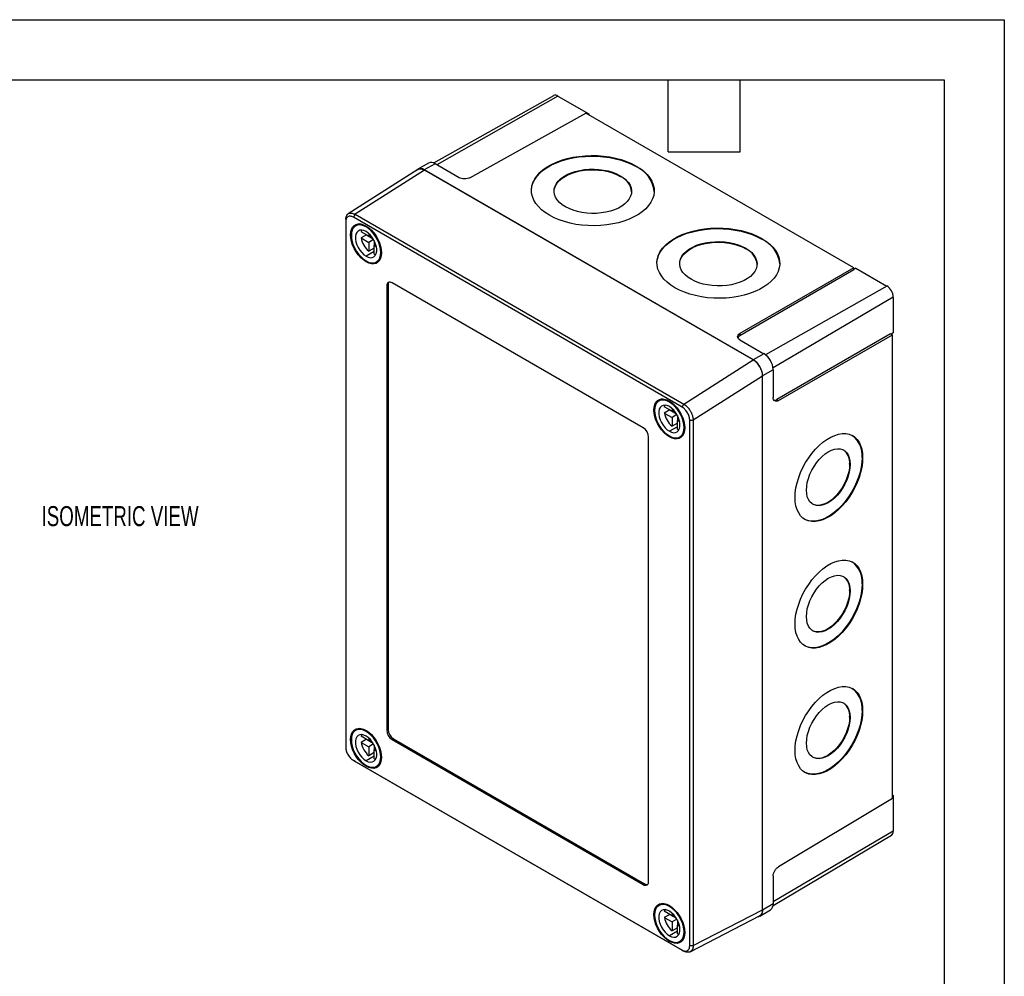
# Model space of a CAD drawing. Header units: millimetres. Extents: x 0 to 699, y 0 to 540.
# Tile 4 of 4: x 438 to 699, y 287 to 540. Entities that reach past the tile are written whole.
import ezdxf

# ---------------------------------------------------------------- set-up
doc = ezdxf.new("R2010")
doc.units = ezdxf.units.MM
doc.header["$LTSCALE"] = 2.5
doc.layers.add('DIMENSIONS', color=140, linetype='Continuous', lineweight=25)
doc.layers.add('TEXT', color=140, linetype='Continuous', lineweight=25)
doc.styles.add('SLDTEXTSTYLE0', font='TXT', dxfattribs={"width": 0.7})

msp = doc.modelspace()

# ---------------------------------------------------------------- linework, layer by layer
at = {"color": 7, "linetype": 'Continuous'}
for p, q in [((0.01, 539.76), (698.51, 539.76)), ((698.51, 539.76), (698.51, 0.01))]:
    msp.add_line(p, q, dxfattribs=at)
for p, q in [((579.19, 519.65), (547.49, 501.8)), ((580.38, 519.53), (548.33, 501.35)), ((580.38, 519.53), (588.57, 514.8)), ((557.05, 497.92), (587.73, 515.02)), ((658.66, 474.07), (587.73, 515.02)), ((588.57, 514.8), (588.34, 514.67)), ((588.57, 514.8), (588.57, 514.54)), ((546.13, 501.8), (543.29, 500.2)), ((547.86, 501.62), (545.03, 500.02)), ((554.23, 497.94), (547.86, 501.62)), ((601.1, 500.87), (601.11, 501.03)), ((543.27, 500.1), (524.91, 488.4)), ((545.06, 499.96), (526.7, 488.25)), ((632.07, 449.77), (545.03, 500.02)), ((632.04, 449.75), (545.06, 499.96)), ((596.86, 498.3), (596.86, 498.46)), ((526.7, 488.25), (526.25, 487.47)), ((613.23, 437.26), (526.25, 487.47)), ((526.7, 488.25), (613.68, 438.04)), ((524.25, 487.02), (524.23, 486.44)), ((524.25, 486.83), (524.23, 486.3)), ((524.23, 486.3), (524.23, 347.26)), ((527.78, 485.72), (526.86, 485.19)), ((529.82, 485.04), (529.61, 484.92)), ((530.32, 482.47), (528.29, 483.64)), ((529.7, 482.82), (528.29, 482.01)), ((529.7, 482.82), (531.48, 481.79)), ((530.32, 483.18), (530.32, 482.47)), ((530.78, 482.73), (530.32, 482.47)), ((528.29, 482.01), (530.32, 480.83)), ((531.61, 481.58), (530.32, 480.83)), ((530.32, 480.83), (530.32, 478.49)), ((531.73, 481.36), (531.73, 480.02)), ((532.19, 480.28), (531.73, 480.02)), ((531.73, 480.02), (532.35, 479.66)), ((531.73, 477.67), (531.73, 480.02)), ((634.34, 481.69), (634.34, 481.85)), ((531.73, 478.38), (529.61, 477.16)), ((531.73, 479.3), (530.32, 478.49)), ((630.09, 479.11), (630.1, 479.28)), ((529.83, 475.82), (529.61, 475.69)), ((532.36, 475.66), (533.28, 476.19)), ((658.66, 474.07), (628.51, 456.67)), ((658.66, 473.53), (628.51, 456.12)), ((658.66, 473.53), (658.66, 474.07)), ((659.24, 474.01), (658.66, 473.69)), ((659.24, 474.01), (667.43, 469.28)), ((535.45, 469.5), (535.09, 469.3)), ((535.09, 469.3), (535.09, 351.72)), ((535.45, 469.5), (535.45, 351.92)), ((602.97, 431.75), (536.51, 470.12)), ((667.43, 469.28), (635.34, 451.08)), ((669.12, 466.34), (637.31, 447.66)), ((669.12, 466.34), (669.12, 456.88)), ((628.51, 456.67), (628.51, 456.12)), ((668.42, 456.63), (638.27, 439.22)), ((638.74, 438.95), (668.89, 456.36)), ((668.42, 456.63), (668.89, 456.36)), ((669.12, 456.88), (668.56, 456.55)), ((668.89, 333.62), (668.89, 456.36)), ((628.52, 455.06), (634.9, 451.37)), ((634.9, 451.37), (632.07, 449.77)), ((613.68, 438.04), (632.04, 449.75)), ((637.35, 447.13), (634.55, 445.48)), ((637.35, 447.13), (637.35, 439.77)), ((634.51, 445.46), (616.17, 433.76)), ((634.51, 304.21), (634.51, 445.46)), ((634.55, 304.14), (634.55, 445.48)), ((608.04, 439.39), (607.12, 438.86)), ((610.08, 438.7), (609.87, 438.58)), ((613.23, 437.26), (613.68, 438.04)), ((638.27, 439.22), (638.74, 438.95)), ((610.58, 436.14), (608.54, 437.31)), ((609.96, 436.49), (608.54, 435.67)), ((608.54, 435.67), (610.58, 434.5)), ((609.96, 436.49), (611.74, 435.46)), ((610.58, 436.85), (610.58, 436.14)), ((611.03, 436.4), (610.58, 436.14)), ((611.87, 435.25), (610.58, 434.5)), ((610.58, 434.5), (610.58, 432.16)), ((611.99, 432.97), (610.58, 432.16)), ((611.99, 435.03), (611.99, 433.69)), ((612.45, 433.95), (611.99, 433.69)), ((611.99, 433.69), (612.61, 433.33)), ((611.99, 431.34), (611.99, 433.69)), ((615.25, 433.75), (616.17, 433.76)), ((615.25, 294.72), (615.25, 433.75)), ((616.17, 433.76), (616.17, 294.73)), ((611.99, 432.05), (609.87, 430.83)), ((604.39, 311.71), (604.39, 429.3)), ((610.09, 429.48), (609.87, 429.36)), ((612.62, 429.33), (613.54, 429.86)), ((657.57, 422.15), (657.71, 422.06)), ((660.87, 423.92), (661.01, 423.84)), ((657.57, 388.67), (657.71, 388.59)), ((660.87, 390.44), (661.01, 390.36)), ((660.87, 356.96), (661.01, 356.88)), ((657.57, 355.19), (657.71, 355.11)), ((527.78, 352.22), (526.86, 351.68)), ((535.45, 351.92), (535.09, 351.72)), ((530.32, 348.96), (528.29, 350.13)), ((529.7, 349.32), (528.29, 348.5)), ((529.82, 351.53), (529.61, 351.41)), ((529.7, 349.32), (531.48, 348.29)), ((530.32, 349.67), (530.32, 348.96)), ((530.78, 349.23), (530.32, 348.96)), ((536.86, 349.47), (536.51, 349.27)), ((536.51, 349.27), (602.97, 310.9)), ((536.86, 349.47), (603.33, 311.1)), ((528.29, 348.5), (530.32, 347.33)), ((531.61, 348.08), (530.32, 347.33)), ((530.32, 347.33), (530.32, 344.98)), ((531.73, 347.86), (531.73, 346.51)), ((532.19, 346.78), (531.73, 346.51)), ((525.83, 344.04), (525.84, 344.04)), ((531.73, 344.88), (529.61, 343.65)), ((531.73, 345.8), (530.32, 344.98)), ((531.73, 346.51), (532.35, 346.16)), ((531.73, 344.17), (531.73, 346.51)), ((526.25, 343.75), (613.23, 293.54)), ((526.7, 343.49), (526.25, 343.75)), ((613.68, 293.28), (526.7, 343.49)), ((529.83, 342.31), (529.61, 342.18)), ((532.36, 342.16), (533.28, 342.69)), ((668.89, 333.62), (638.74, 315.6)), ((668.89, 334.59), (669.12, 334.46)), ((669.12, 334.46), (668.89, 334.33)), ((669.12, 334.46), (669.12, 325)), ((637.32, 305.38), (668.63, 323.91)), ((669.12, 325), (637.35, 306.34)), ((637.35, 313.15), (637.35, 305.79)), ((603.33, 311.1), (602.97, 310.9)), ((608.04, 305.88), (607.12, 305.35)), ((610.08, 305.2), (609.87, 305.08)), ((637.35, 305.79), (634.55, 304.14)), ((610.58, 302.63), (608.54, 303.8)), ((609.96, 302.99), (608.54, 302.17)), ((609.96, 302.99), (611.74, 301.96)), ((610.58, 303.34), (610.58, 302.63)), ((611.03, 302.89), (610.58, 302.63)), ((615.38, 293.09), (633.74, 302.57)), ((616.17, 294.73), (634.51, 304.21)), ((633.83, 302.54), (636.64, 304.21)), ((608.54, 302.17), (610.58, 301)), ((611.87, 301.74), (610.58, 301)), ((610.58, 301), (610.58, 298.65)), ((611.99, 301.53), (611.99, 300.18)), ((612.45, 300.44), (611.99, 300.18)), ((611.99, 300.18), (612.61, 299.82)), ((611.99, 297.84), (611.99, 300.18)), ((611.99, 298.55), (609.87, 297.32)), ((611.99, 299.47), (610.58, 298.65)), ((610.09, 295.98), (609.87, 295.85)), ((612.62, 295.83), (613.54, 296.36)), ((615.25, 294.72), (616.17, 294.73)), ((613.27, 293.52), (613.73, 293.25))]:
    msp.add_line(p, q)
at = {"flags": 128}
for points in [[(578.12, 488), (577.02, 488.7), (576.05, 489.47), (575.21, 490.28), (574.52, 491.14), (573.99, 492.04), (573.62, 492.96), (573.41, 493.89), (573.37, 494.84), (573.5, 495.77), (573.79, 496.7), (574.24, 497.6), (574.85, 498.47), (575.61, 499.31), (576.52, 500.09), (577.56, 500.81), (578.72, 501.47), (580, 502.06), (581.37, 502.57), (582.83, 503), (584.36, 503.34), (585.94, 503.59), (587.56, 503.75), (589.2, 503.82), (590.85, 503.78), (592.48, 503.66), (594.08, 503.43), (595.64, 503.12), (597.14, 502.72), (598.56, 502.24), (599.88, 501.67), (601.11, 501.03)], [(573.37, 494.56), (573.37, 494.67), (573.49, 495.61), (573.78, 496.54), (574.24, 497.44), (574.85, 498.31), (575.61, 499.14), (576.52, 499.92), (577.56, 500.65), (578.72, 501.31), (580, 501.9), (581.37, 502.41), (582.83, 502.84), (584.36, 503.18), (585.94, 503.43), (587.56, 503.59), (589.2, 503.65), (590.85, 503.62), (592.48, 503.49), (594.08, 503.27), (595.64, 502.96), (597.14, 502.56), (598.56, 502.07), (599.88, 501.51), (601.1, 500.87)], [(601.11, 501.03), (602.21, 500.33), (603.18, 499.57), (604.02, 498.75), (604.71, 497.89), (605.24, 497), (605.61, 496.08), (605.82, 495.14), (605.86, 494.2), (605.73, 493.26), (605.44, 492.34), (604.99, 491.43), (604.38, 490.56), (603.62, 489.73), (602.71, 488.95), (601.67, 488.22), (600.51, 487.56), (599.23, 486.97), (597.86, 486.46), (596.4, 486.03), (594.87, 485.69), (593.29, 485.44), (591.67, 485.28), (590.03, 485.22), (588.38, 485.25), (586.75, 485.38), (585.15, 485.6), (583.59, 485.91), (582.09, 486.31), (580.67, 486.8), (579.35, 487.36), (578.12, 488)], [(579.36, 494.35), (579.41, 494.79), (579.61, 495.52), (579.97, 496.22), (580.48, 496.9), (581.14, 497.53), (581.92, 498.11), (582.83, 498.62), (583.85, 499.07), (584.96, 499.44), (586.14, 499.73), (587.38, 499.92), (588.65, 500.03), (589.93, 500.05), (591.22, 499.97), (592.47, 499.81), (593.68, 499.55), (594.83, 499.21), (595.89, 498.79), (596.86, 498.3)], [(582.37, 490.24), (581.51, 490.8), (580.79, 491.41), (580.21, 492.07), (579.77, 492.77), (579.49, 493.49), (579.37, 494.22), (579.41, 494.96), (579.61, 495.68), (579.97, 496.39), (580.48, 497.06), (581.14, 497.69), (581.93, 498.27), (582.84, 498.79), (583.85, 499.23), (584.96, 499.6), (586.14, 499.89), (587.38, 500.09), (588.65, 500.2), (589.94, 500.21), (591.22, 500.14), (592.47, 499.97), (593.68, 499.72), (594.83, 499.38), (595.9, 498.96), (596.86, 498.46)], [(596.86, 498.46), (597.71, 497.91), (598.44, 497.29), (599.02, 496.64), (599.46, 495.94), (599.74, 495.22), (599.86, 494.49), (599.82, 493.75), (599.62, 493.02), (599.26, 492.32), (598.75, 491.64), (598.09, 491.01), (597.3, 490.44), (596.39, 489.92), (595.38, 489.47), (594.27, 489.1), (593.09, 488.82), (591.85, 488.62), (590.58, 488.51), (589.29, 488.49), (588.01, 488.57), (586.75, 488.74), (585.54, 488.99), (584.4, 489.33), (583.33, 489.75), (582.37, 490.24)], [(529.61, 475.69), (528.9, 476.17), (528.21, 476.78), (527.56, 477.51), (526.98, 478.32), (526.47, 479.19), (526.06, 480.11), (525.76, 481.03), (525.57, 481.93), (525.51, 482.79), (525.57, 483.58), (525.76, 484.27), (526.06, 484.84), (526.47, 485.28), (526.98, 485.57), (527.56, 485.71), (528.21, 485.69), (528.9, 485.5), (529.61, 485.16)], [(529.61, 484.92), (528.94, 485.24), (528.28, 485.41), (527.67, 485.44), (527.11, 485.31), (526.63, 485.03), (526.24, 484.61), (525.96, 484.07), (525.78, 483.42), (525.72, 482.67), (525.78, 481.86), (525.96, 481), (526.24, 480.12), (526.63, 479.26), (527.11, 478.43), (527.67, 477.66), (528.28, 476.97), (528.94, 476.39), (529.61, 475.93)], [(529.61, 485.16), (530.32, 484.68), (531.01, 484.07), (531.66, 483.34), (532.25, 482.53), (532.75, 481.66), (533.16, 480.74), (533.47, 479.82), (533.65, 478.92), (533.71, 478.06), (533.65, 477.27), (533.47, 476.58), (533.16, 476.01), (532.75, 475.57), (532.25, 475.28), (531.66, 475.14), (531.01, 475.16), (530.32, 475.35), (529.61, 475.69)], [(529.61, 475.93), (530.29, 475.61), (530.94, 475.44), (531.56, 475.41), (532.11, 475.54), (532.59, 475.82), (532.98, 476.24), (533.27, 476.78), (533.44, 477.43), (533.5, 478.18), (533.44, 478.99), (533.27, 479.85), (532.98, 480.73), (532.59, 481.59), (532.11, 482.42), (531.56, 483.19), (530.94, 483.88), (530.29, 484.46), (529.61, 484.92)], [(611.36, 468.81), (610.26, 469.52), (609.28, 470.28), (608.45, 471.1), (607.76, 471.96), (607.23, 472.85), (606.85, 473.77), (606.65, 474.71), (606.6, 475.65), (606.73, 476.59), (607.02, 477.51), (607.47, 478.42), (608.08, 479.29), (608.85, 480.12), (609.75, 480.9), (610.79, 481.63), (611.96, 482.29), (613.23, 482.88), (614.61, 483.39), (616.06, 483.82), (617.59, 484.16), (619.18, 484.41), (620.8, 484.57), (622.44, 484.63), (624.08, 484.6), (625.72, 484.47), (627.32, 484.25), (628.88, 483.94), (630.37, 483.54), (631.79, 483.05), (633.12, 482.49), (634.34, 481.85)], [(529.61, 483.69), (529.02, 483.96), (528.46, 484.07), (527.95, 484.03), (527.51, 483.82), (527.16, 483.47), (526.92, 482.99), (526.8, 482.39), (526.8, 481.71), (526.92, 480.97), (527.16, 480.21), (527.51, 479.45), (527.95, 478.74), (528.46, 478.11), (529.02, 477.57), (529.61, 477.16)], [(528.45, 484.07), (528.41, 483.98), (528.29, 483.64)], [(529.61, 477.16), (530.2, 476.89), (530.76, 476.78), (531.27, 476.82), (531.71, 477.03), (532.06, 477.38), (532.3, 477.86), (532.43, 478.46), (532.43, 479.14), (532.3, 479.88), (532.06, 480.64), (531.71, 481.4), (531.27, 482.11), (530.76, 482.74), (530.2, 483.28), (529.61, 483.69)], [(606.6, 475.37), (606.6, 475.49), (606.73, 476.42), (607.02, 477.35), (607.47, 478.25), (608.08, 479.12), (608.84, 479.96), (609.75, 480.74), (610.79, 481.46), (611.95, 482.12), (613.23, 482.71), (614.6, 483.22), (616.06, 483.65), (617.59, 483.99), (619.17, 484.24), (620.79, 484.4), (622.44, 484.47), (624.08, 484.43), (625.71, 484.31), (627.32, 484.09), (628.88, 483.77), (630.37, 483.37), (631.79, 482.89), (633.12, 482.32), (634.34, 481.69)], [(634.34, 481.85), (635.44, 481.14), (636.42, 480.38), (637.25, 479.56), (637.94, 478.71), (638.47, 477.81), (638.84, 476.89), (639.05, 475.96), (639.09, 475.01), (638.97, 474.08), (638.68, 473.15), (638.23, 472.25), (637.61, 471.37), (636.85, 470.54), (635.95, 469.76), (634.91, 469.04), (633.74, 468.38), (632.47, 467.79), (631.09, 467.28), (629.63, 466.85), (628.11, 466.51), (626.52, 466.26), (624.9, 466.1), (623.26, 466.03), (621.62, 466.07), (619.98, 466.19), (618.38, 466.41), (616.82, 466.73), (615.33, 467.13), (613.91, 467.61), (612.58, 468.18), (611.36, 468.81)], [(615.6, 471.06), (614.75, 471.61), (614.03, 472.23), (613.44, 472.89), (613.01, 473.58), (612.72, 474.3), (612.6, 475.04), (612.64, 475.77), (612.84, 476.5), (613.2, 477.2), (613.72, 477.88), (614.37, 478.51), (615.16, 479.09), (616.07, 479.6), (617.09, 480.05), (618.19, 480.42), (619.38, 480.7), (620.61, 480.9), (621.88, 481.01), (623.17, 481.03), (624.45, 480.95), (625.71, 480.79), (626.92, 480.53), (628.07, 480.19), (629.13, 479.77), (630.1, 479.28)], [(612.6, 475.16), (612.64, 475.61), (612.84, 476.33), (613.2, 477.04), (613.71, 477.71), (614.37, 478.34), (615.16, 478.92), (616.07, 479.44), (617.09, 479.88), (618.19, 480.25), (619.37, 480.54), (620.61, 480.74), (621.88, 480.85), (623.17, 480.86), (624.45, 480.79), (625.71, 480.62), (626.92, 480.37), (628.06, 480.03), (629.13, 479.61), (630.09, 479.11)], [(531.73, 477.67), (532.09, 477.6), (532.19, 477.59)], [(630.1, 479.28), (630.95, 478.72), (631.67, 478.11), (632.25, 477.45), (632.69, 476.75), (632.97, 476.03), (633.09, 475.3), (633.05, 474.56), (632.85, 473.84), (632.49, 473.13), (631.98, 472.46), (631.33, 471.83), (630.54, 471.25), (629.63, 470.73), (628.61, 470.29), (627.5, 469.92), (626.32, 469.63), (625.08, 469.43), (623.81, 469.32), (622.53, 469.31), (621.24, 469.38), (619.99, 469.55), (618.78, 469.81), (617.63, 470.15), (616.57, 470.56), (615.6, 471.06)], [(609.87, 429.36), (609.16, 429.84), (608.47, 430.45), (607.82, 431.18), (607.23, 431.99), (606.73, 432.86), (606.32, 433.78), (606.01, 434.7), (605.83, 435.6), (605.77, 436.46), (605.83, 437.25), (606.01, 437.94), (606.32, 438.51), (606.73, 438.95), (607.23, 439.24), (607.82, 439.38), (608.47, 439.35), (609.16, 439.17), (609.87, 438.83)], [(609.87, 438.58), (609.19, 438.91), (608.54, 439.08), (607.92, 439.11), (607.37, 438.98), (606.89, 438.7), (606.5, 438.28), (606.21, 437.74), (606.04, 437.08), (605.98, 436.34), (606.04, 435.53), (606.21, 434.67), (606.5, 433.79), (606.89, 432.93), (607.37, 432.1), (607.92, 431.33), (608.54, 430.64), (609.19, 430.06), (609.87, 429.6)], [(609.87, 437.36), (609.28, 437.63), (608.72, 437.74), (608.21, 437.7), (607.77, 437.49), (607.42, 437.14), (607.18, 436.66), (607.06, 436.06), (607.06, 435.38), (607.18, 434.64), (607.42, 433.87), (607.77, 433.12), (608.21, 432.41), (608.72, 431.77), (609.28, 431.24), (609.87, 430.83)], [(608.71, 437.74), (608.66, 437.65), (608.54, 437.31)], [(609.87, 438.83), (610.58, 438.35), (611.27, 437.73), (611.92, 437.01), (612.51, 436.2), (613.01, 435.32), (613.42, 434.41), (613.72, 433.49), (613.91, 432.58), (613.97, 431.73), (613.91, 430.94), (613.72, 430.25), (613.42, 429.68), (613.01, 429.24), (612.51, 428.94), (611.92, 428.81), (611.27, 428.83), (610.58, 429.02), (609.87, 429.36)], [(609.87, 429.6), (610.54, 429.28), (611.2, 429.11), (611.81, 429.08), (612.37, 429.21), (612.85, 429.49), (613.24, 429.9), (613.52, 430.45), (613.7, 431.1), (613.76, 431.85), (613.7, 432.66), (613.52, 433.52), (613.24, 434.4), (612.85, 435.26), (612.37, 436.09), (611.81, 436.86), (611.2, 437.55), (610.54, 438.13), (609.87, 438.58)], [(609.87, 430.83), (610.46, 430.56), (611.02, 430.45), (611.53, 430.49), (611.97, 430.7), (612.32, 431.05), (612.56, 431.53), (612.68, 432.13), (612.68, 432.81), (612.56, 433.55), (612.32, 434.31), (611.97, 435.07), (611.53, 435.78), (611.02, 436.41), (610.46, 436.95), (609.87, 437.36)], [(611.99, 431.34), (612.35, 431.27), (612.45, 431.26)], [(643.14, 413.34), (643.2, 414.58), (643.38, 415.88), (643.68, 417.21), (644.09, 418.57), (644.61, 419.92), (645.23, 421.26), (645.94, 422.56), (646.74, 423.8), (647.61, 424.98), (648.54, 426.07), (649.51, 427.05), (650.52, 427.93), (651.56, 428.67), (652.59, 429.29), (653.63, 429.75), (654.64, 430.07), (655.61, 430.23), (656.54, 430.23), (657.41, 430.07), (658.21, 429.76), (658.92, 429.3), (659.54, 428.69), (660.06, 427.95), (660.47, 427.08), (660.77, 426.1), (660.95, 425.01), (661.01, 423.84)], [(646.15, 415.27), (646.21, 416.26), (646.38, 417.31), (646.67, 418.38), (647.07, 419.45), (647.56, 420.51), (648.15, 421.53), (648.81, 422.5), (649.53, 423.38), (650.3, 424.17), (651.11, 424.85), (651.93, 425.4), (652.76, 425.82), (653.56, 426.09), (654.33, 426.21), (655.06, 426.17), (655.72, 425.98), (656.3, 425.65), (656.8, 425.17), (657.19, 424.56), (657.48, 423.83), (657.66, 422.99), (657.71, 422.06)], [(661.01, 423.84), (660.95, 422.59), (660.77, 421.29), (660.47, 419.96), (660.06, 418.61), (659.54, 417.25), (658.92, 415.92), (658.21, 414.62), (657.41, 413.37), (656.54, 412.2), (655.61, 411.11), (654.64, 410.12), (653.63, 409.25), (652.59, 408.5), (651.56, 407.89), (650.52, 407.42), (649.51, 407.11), (648.54, 406.95), (647.61, 406.95), (646.74, 407.1), (645.94, 407.41), (645.23, 407.87), (644.61, 408.48), (644.09, 409.22), (643.68, 410.09), (643.38, 411.08), (643.2, 412.16), (643.14, 413.34)], [(660.87, 423.92), (660.81, 422.67), (660.63, 421.38), (660.33, 420.04), (659.92, 418.69), (659.4, 417.33), (658.78, 416), (658.07, 414.7), (657.27, 413.45), (656.4, 412.28), (655.47, 411.19), (654.5, 410.2), (653.48, 409.33), (652.45, 408.58), (651.41, 407.97), (650.38, 407.5), (649.37, 407.19), (648.39, 407.03), (647.46, 407.03), (646.6, 407.18), (645.8, 407.49), (645.71, 407.54)], [(657.57, 422.15), (657.51, 421.15), (657.34, 420.11), (657.05, 419.04), (656.65, 417.96), (656.16, 416.9), (655.58, 415.88), (654.92, 414.92), (654.19, 414.03), (653.42, 413.24), (652.61, 412.56), (651.79, 412.01), (650.97, 411.6), (650.16, 411.33), (649.39, 411.21), (648.66, 411.25), (648, 411.43), (647.79, 411.53)], [(657.71, 422.06), (657.66, 421.07), (657.48, 420.03), (657.19, 418.96), (656.8, 417.88), (656.3, 416.82), (655.72, 415.8), (655.06, 414.84), (654.33, 413.95), (653.56, 413.16), (652.76, 412.48), (651.93, 411.93), (651.11, 411.52), (650.3, 411.25), (649.53, 411.13), (648.81, 411.16), (648.15, 411.35), (647.56, 411.69), (647.07, 412.17), (646.67, 412.78), (646.38, 413.51), (646.21, 414.35), (646.15, 415.27)], [(643.14, 379.86), (643.2, 381.1), (643.38, 382.4), (643.68, 383.74), (644.09, 385.09), (644.61, 386.44), (645.23, 387.78), (645.94, 389.08), (646.74, 390.32), (647.61, 391.5), (648.54, 392.59), (649.51, 393.58), (650.52, 394.45), (651.56, 395.2), (652.59, 395.81), (653.63, 396.27), (654.64, 396.59), (655.61, 396.75), (656.54, 396.75), (657.41, 396.59), (658.21, 396.28), (658.92, 395.82), (659.54, 395.22), (660.06, 394.47), (660.47, 393.6), (660.77, 392.62), (660.95, 391.53), (661.01, 390.36)], [(646.15, 381.79), (646.21, 382.79), (646.38, 383.83), (646.67, 384.9), (647.07, 385.97), (647.56, 387.03), (648.15, 388.06), (648.81, 389.02), (649.53, 389.91), (650.3, 390.7), (651.11, 391.37), (651.93, 391.93), (652.76, 392.34), (653.56, 392.61), (654.33, 392.73), (655.06, 392.69), (655.72, 392.51), (656.3, 392.17), (656.8, 391.69), (657.19, 391.08), (657.48, 390.35), (657.66, 389.51), (657.71, 388.59)], [(661.01, 390.36), (660.95, 389.11), (660.77, 387.82), (660.47, 386.48), (660.06, 385.13), (659.54, 383.77), (658.92, 382.44), (658.21, 381.14), (657.41, 379.89), (656.54, 378.72), (655.61, 377.63), (654.64, 376.64), (653.63, 375.77), (652.59, 375.02), (651.56, 374.41), (650.52, 373.94), (649.51, 373.63), (648.54, 373.47), (647.61, 373.47), (646.74, 373.62), (645.94, 373.93), (645.23, 374.4), (644.61, 375), (644.09, 375.74), (643.68, 376.61), (643.38, 377.6), (643.2, 378.69), (643.14, 379.86)], [(660.87, 390.44), (660.81, 389.2), (660.63, 387.9), (660.33, 386.56), (659.92, 385.21), (659.4, 383.85), (658.78, 382.52), (658.07, 381.22), (657.27, 379.97), (656.4, 378.8), (655.47, 377.71), (654.5, 376.72), (653.48, 375.85), (652.45, 375.1), (651.41, 374.49), (650.38, 374.03), (649.37, 373.71), (648.39, 373.55), (647.46, 373.55), (646.6, 373.7), (645.8, 374.01), (645.71, 374.06)], [(657.71, 388.59), (657.66, 387.59), (657.48, 386.55), (657.19, 385.48), (656.8, 384.41), (656.3, 383.35), (655.72, 382.32), (655.06, 381.36), (654.33, 380.47), (653.56, 379.68), (652.76, 379.01), (651.93, 378.45), (651.11, 378.04), (650.3, 377.77), (649.53, 377.65), (648.81, 377.69), (648.15, 377.87), (647.56, 378.21), (647.07, 378.69), (646.67, 379.3), (646.38, 380.03), (646.21, 380.87), (646.15, 381.79)], [(657.57, 388.67), (657.51, 387.67), (657.34, 386.63), (657.05, 385.56), (656.65, 384.49), (656.16, 383.43), (655.58, 382.4), (654.92, 381.44), (654.19, 380.55), (653.42, 379.76), (652.61, 379.09), (651.79, 378.53), (650.97, 378.12), (650.16, 377.85), (649.39, 377.73), (648.66, 377.77), (648, 377.96), (647.79, 378.06)], [(643.14, 346.38), (643.2, 347.62), (643.38, 348.92), (643.68, 350.26), (644.09, 351.61), (644.61, 352.97), (645.23, 354.3), (645.94, 355.6), (646.74, 356.85), (647.61, 358.02), (648.54, 359.11), (649.51, 360.1), (650.52, 360.97), (651.56, 361.72), (652.59, 362.33), (653.63, 362.79), (654.64, 363.11), (655.61, 363.27), (656.54, 363.27), (657.41, 363.12), (658.21, 362.81), (658.92, 362.34), (659.54, 361.74), (660.06, 360.99), (660.47, 360.12), (660.77, 359.14), (660.95, 358.05), (661.01, 356.88)], [(660.87, 356.96), (660.81, 355.72), (660.63, 354.42), (660.33, 353.08), (659.92, 351.73), (659.4, 350.38), (658.78, 349.04), (658.07, 347.74), (657.27, 346.5), (656.4, 345.32), (655.47, 344.23), (654.5, 343.24), (653.48, 342.37), (652.45, 341.62), (651.41, 341.01), (650.38, 340.55), (649.37, 340.23), (648.39, 340.07), (647.46, 340.07), (646.6, 340.23), (645.8, 340.54), (645.71, 340.58)], [(646.15, 348.31), (646.21, 349.31), (646.38, 350.35), (646.67, 351.42), (647.07, 352.5), (647.56, 353.56), (648.15, 354.58), (648.81, 355.54), (649.53, 356.43), (650.3, 357.22), (651.11, 357.9), (651.93, 358.45), (652.76, 358.86), (653.56, 359.13), (654.33, 359.25), (655.06, 359.22), (655.72, 359.03), (656.3, 358.69), (656.8, 358.21), (657.19, 357.6), (657.48, 356.87), (657.66, 356.03), (657.71, 355.11)], [(661.01, 356.88), (660.95, 355.64), (660.77, 354.34), (660.47, 353), (660.06, 351.65), (659.54, 350.3), (658.92, 348.96), (658.21, 347.66), (657.41, 346.41), (656.54, 345.24), (655.61, 344.15), (654.64, 343.16), (653.63, 342.29), (652.59, 341.54), (651.56, 340.93), (650.52, 340.47), (649.51, 340.15), (648.54, 339.99), (647.61, 339.99), (646.74, 340.14), (645.94, 340.46), (645.23, 340.92), (644.61, 341.52), (644.09, 342.27), (643.68, 343.14), (643.38, 344.12), (643.2, 345.21), (643.14, 346.38)], [(657.71, 355.11), (657.66, 354.12), (657.48, 353.07), (657.19, 352), (656.8, 350.93), (656.3, 349.87), (655.72, 348.84), (655.06, 347.88), (654.33, 346.99), (653.56, 346.2), (652.76, 345.53), (651.93, 344.98), (651.11, 344.56), (650.3, 344.29), (649.53, 344.17), (648.81, 344.21), (648.15, 344.4), (647.56, 344.73), (647.07, 345.21), (646.67, 345.82), (646.38, 346.55), (646.21, 347.39), (646.15, 348.31)], [(657.57, 355.19), (657.51, 354.2), (657.34, 353.15), (657.05, 352.08), (656.65, 351.01), (656.16, 349.95), (655.58, 348.93), (654.92, 347.96), (654.19, 347.08), (653.42, 346.29), (652.61, 345.61), (651.79, 345.06), (650.97, 344.64), (650.16, 344.37), (649.39, 344.25), (648.66, 344.29), (648, 344.48), (647.79, 344.58)], [(529.61, 342.18), (528.9, 342.67), (528.21, 343.28), (527.56, 344), (526.98, 344.81), (526.47, 345.69), (526.06, 346.6), (525.76, 347.53), (525.57, 348.43), (525.51, 349.29), (525.57, 350.07), (525.76, 350.77), (526.06, 351.34), (526.47, 351.78), (526.98, 352.07), (527.56, 352.21), (528.21, 352.18), (528.9, 352), (529.61, 351.66)], [(529.61, 351.41), (528.94, 351.73), (528.28, 351.91), (527.67, 351.93), (527.11, 351.8), (526.63, 351.53), (526.24, 351.11), (525.96, 350.57), (525.78, 349.91), (525.72, 349.17), (525.78, 348.35), (525.96, 347.49), (526.24, 346.62), (526.63, 345.75), (527.11, 344.92), (527.67, 344.15), (528.28, 343.47), (528.94, 342.89), (529.61, 342.43)], [(529.61, 350.19), (529.02, 350.45), (528.46, 350.57), (527.95, 350.52), (527.51, 350.32), (527.16, 349.97), (526.92, 349.48), (526.8, 348.89), (526.8, 348.2), (526.92, 347.46), (527.16, 346.7), (527.51, 345.95), (527.95, 345.24), (528.46, 344.6), (529.02, 344.07), (529.61, 343.65)], [(528.45, 350.57), (528.41, 350.48), (528.29, 350.13)], [(529.61, 351.66), (530.32, 351.17), (531.01, 350.56), (531.66, 349.84), (532.25, 349.03), (532.75, 348.15), (533.16, 347.24), (533.47, 346.32), (533.65, 345.41), (533.71, 344.55), (533.65, 343.77), (533.47, 343.08), (533.16, 342.5), (532.75, 342.06), (532.25, 341.77), (531.66, 341.64), (531.01, 341.66), (530.32, 341.85), (529.61, 342.18)], [(529.61, 342.43), (530.29, 342.11), (530.94, 341.93), (531.56, 341.91), (532.11, 342.04), (532.59, 342.31), (532.98, 342.73), (533.27, 343.27), (533.44, 343.93), (533.5, 344.68), (533.44, 345.49), (533.27, 346.35), (532.98, 347.22), (532.59, 348.09), (532.11, 348.92), (531.56, 349.69), (530.94, 350.37), (530.29, 350.95), (529.61, 351.41)], [(529.61, 343.65), (530.2, 343.39), (530.76, 343.27), (531.27, 343.32), (531.71, 343.52), (532.06, 343.87), (532.3, 344.36), (532.43, 344.96), (532.43, 345.64), (532.3, 346.38), (532.06, 347.14), (531.71, 347.89), (531.27, 348.6), (530.76, 349.24), (530.2, 349.78), (529.61, 350.19)], [(531.73, 344.17), (532.09, 344.1), (532.19, 344.09)], [(609.87, 295.85), (609.16, 296.34), (608.47, 296.95), (607.82, 297.67), (607.23, 298.48), (606.73, 299.36), (606.32, 300.27), (606.01, 301.19), (605.83, 302.1), (605.77, 302.96), (605.83, 303.74), (606.01, 304.43), (606.32, 305.01), (606.73, 305.45), (607.23, 305.74), (607.82, 305.87), (608.47, 305.85), (609.16, 305.66), (609.87, 305.33)], [(609.87, 305.08), (609.19, 305.4), (608.54, 305.58), (607.92, 305.6), (607.37, 305.47), (606.89, 305.2), (606.5, 304.78), (606.21, 304.24), (606.04, 303.58), (605.98, 302.83), (606.04, 302.02), (606.21, 301.16), (606.5, 300.29), (606.89, 299.42), (607.37, 298.59), (607.92, 297.82), (608.54, 297.14), (609.19, 296.56), (609.87, 296.1)], [(609.87, 305.33), (610.58, 304.84), (611.27, 304.23), (611.92, 303.51), (612.51, 302.7), (613.01, 301.82), (613.42, 300.91), (613.72, 299.98), (613.91, 299.08), (613.97, 298.22), (613.91, 297.44), (613.72, 296.74), (613.42, 296.17), (613.01, 295.73), (612.51, 295.44), (611.92, 295.3), (611.27, 295.33), (610.58, 295.51), (609.87, 295.85)], [(609.87, 296.1), (610.54, 295.78), (611.2, 295.6), (611.81, 295.58), (612.37, 295.71), (612.85, 295.98), (613.24, 296.4), (613.52, 296.94), (613.7, 297.6), (613.76, 298.34), (613.7, 299.16), (613.52, 300.02), (613.24, 300.89), (612.85, 301.76), (612.37, 302.59), (611.81, 303.36), (611.2, 304.04), (610.54, 304.62), (609.87, 305.08)], [(609.87, 303.86), (609.28, 304.12), (608.72, 304.24), (608.21, 304.19), (607.77, 303.99), (607.42, 303.64), (607.18, 303.15), (607.06, 302.55), (607.06, 301.87), (607.18, 301.13), (607.42, 300.37), (607.77, 299.62), (608.21, 298.91), (608.72, 298.27), (609.28, 297.73), (609.87, 297.32)], [(608.71, 304.24), (608.66, 304.15), (608.54, 303.8)], [(609.87, 297.32), (610.46, 297.06), (611.02, 296.94), (611.53, 296.99), (611.97, 297.19), (612.32, 297.54), (612.56, 298.03), (612.68, 298.62), (612.68, 299.31), (612.56, 300.05), (612.32, 300.81), (611.97, 301.56), (611.53, 302.27), (611.02, 302.91), (610.46, 303.44), (609.87, 303.86)], [(611.99, 297.84), (612.35, 297.77), (612.45, 297.76)]]:
    msp.add_lwpolyline(points, dxfattribs=at)
for centre, radius, start, end in [((579.68, 518.55), 1.21, 54.4277, 113.7889), ((544.05, 498.82), 1.55, 50.7402, 136.5635), ((546.84, 500.2), 1.75, 54.4277, 113.7889), ((597.78, 493.45), 8.13, 6.0762, 65.8683), ((594.94, 493.75), 4.94, 5.1747, 67.1638), ((534.7, 483.36), 6.56, 191.9492, 228.0508), ((631.01, 474.27), 8.13, 6.0762, 65.8683), ((628.18, 474.56), 4.94, 5.1747, 67.1638), ((535.95, 469.44), 0.873, 50.7967, 189.214), ((536.54, 469.59), 1.1, 140.0277, 184.268), ((665.44, 466.18), 3.69, 2.6055, 57.3945), ((632.03, 446.89), 5.33, 2.6055, 57.3945), ((629.17, 445.24), 5.38, 2.6055, 57.3945), ((614.96, 437.03), 6.56, 191.9492, 228.0508), ((601.32, 429.16), 3.07, 2.6055, 57.3945), ((654.32, 424.48), 6.57, 355.0741, 52.8048), ((653.47, 422.57), 4.13, 354.0659, 53.346), ((654.32, 391), 6.57, 355.0741, 52.8048), ((653.47, 389.09), 4.13, 354.0659, 53.346), ((654.32, 357.53), 6.57, 355.0741, 52.8048), ((653.47, 355.62), 4.13, 354.0659, 53.346), ((538.52, 352.06), 3.07, 182.6055, 237.3945), ((538.16, 351.86), 3.07, 182.6055, 237.3945), ((534.7, 349.86), 6.56, 191.9492, 228.0508), ((667.92, 324.88), 1.21, 306.2094, 5.5757), ((603.53, 311.57), 0.873, 230.7967, 9.214), ((603.95, 312.01), 1.1, 235.7353, 279.9695), ((635.61, 305.62), 1.75, 306.2094, 5.5757), ((633.02, 303.89), 1.55, 283.3197, 9.2709), ((614.96, 303.53), 6.56, 191.9492, 228.0508)]:
    msp.add_arc(centre, radius, start, end)
for points, knots in [([(543.29, 500.07), (543.36, 500.12), (543.61, 500.33), (544.23, 500.34), (544.79, 500.08), (545.06, 499.96)], [0, 0, 0, 0, 0.153254, 0.593178, 1, 1, 1, 1]), ([(557.05, 497.92), (556.88, 497.83), (556.67, 497.75), (556.19, 497.63), (555.91, 497.6), (555.36, 497.6), (555.09, 497.64), (554.61, 497.76), (554.4, 497.85), (554.23, 497.94)], [0, 0, 0, 0, 0.25, 0.25, 0.5, 0.5, 0.75, 0.75, 1, 1, 1, 1]), ([(526.25, 487.47), (526.12, 487.54), (525.85, 487.68), (525.35, 487.79), (524.79, 487.67), (524.41, 487.24), (524.25, 486.79), (524.24, 486.54), (524.24, 486.43)], [0, 0, 0, 0, 0.12924, 0.261216, 0.520003, 0.778919, 0.910915, 1, 1, 1, 1]), ([(524.27, 487.01), (524.28, 487.17), (524.3, 487.55), (524.49, 487.99), (524.79, 488.34), (525.25, 488.59), (525.9, 488.63), (526.45, 488.37), (526.7, 488.25)], [0, 0, 0, 0, 0.118675, 0.273378, 0.418564, 0.554228, 0.795972, 1, 1, 1, 1]), ([(628.52, 455.06), (628.36, 455.15), (628.21, 455.27), (628, 455.55), (627.94, 455.71), (627.94, 456.02), (627.99, 456.18), (628.2, 456.45), (628.35, 456.57), (628.51, 456.67)], [0, 0, 0, 0, 0.25, 0.25, 0.5, 0.5, 0.75, 0.75, 1, 1, 1, 1]), ([(628.51, 456.12), (628.32, 456), (628.07, 455.84), (628.04, 455.64), (628.04, 455.6)], [0, 0, 0, 0, 0.797587, 1, 1, 1, 1]), ([(632.04, 449.75), (632.33, 449.58), (632.64, 449.34), (633.25, 448.71), (633.55, 448.32), (634.03, 447.48), (634.22, 447.03), (634.46, 446.19), (634.51, 445.8), (634.51, 445.46)], [0, 0, 0, 0, 0.25, 0.25, 0.5, 0.5, 0.75, 0.75, 1, 1, 1, 1]), ([(613.68, 438.04), (613.72, 438.01), (613.81, 437.96), (613.95, 437.86), (614.09, 437.76), (614.24, 437.64), (614.39, 437.51), (614.54, 437.36), (614.69, 437.2), (614.84, 437.03), (615, 436.84), (615.15, 436.64), (615.29, 436.42), (615.43, 436.19), (615.57, 435.95), (615.69, 435.7), (615.81, 435.43), (615.91, 435.16), (616, 434.89), (616.07, 434.6), (616.13, 434.32), (616.16, 434.04), (616.17, 433.86), (616.17, 433.76)], [0, 0, 0, 0, 0.03439, 0.070101, 0.107134, 0.145489, 0.185166, 0.226166, 0.268489, 0.312135, 0.357105, 0.403398, 0.451014, 0.499955, 0.550219, 0.601807, 0.654719, 0.708956, 0.764516, 0.821401, 0.879609, 0.939143, 1, 1, 1, 1]), ([(638.74, 438.95), (638.58, 438.86), (638.4, 438.79), (638.06, 438.75), (637.89, 438.78), (637.62, 438.94), (637.52, 439.07), (637.38, 439.39), (637.35, 439.58), (637.35, 439.77)], [0, 0, 0, 0, 0.25, 0.25, 0.5, 0.5, 0.75, 0.75, 1, 1, 1, 1]), ([(637.57, 439.07), (637.65, 439.05), (637.86, 439.02), (638.11, 439.14), (638.27, 439.22)], [0, 0, 0, 0, 0.385309, 1, 1, 1, 1]), ([(615.25, 433.75), (615.25, 433.79), (615.26, 433.88), (615.25, 434.02), (615.23, 434.15), (615.21, 434.29), (615.18, 434.44), (615.15, 434.59), (615.07, 434.86), (614.92, 435.25), (614.67, 435.75), (614.36, 436.23), (614.07, 436.58), (613.82, 436.83), (613.62, 437), (613.43, 437.15), (613.29, 437.22), (613.23, 437.26)], [0, 0, 0, 0, 0.035575, 0.071014, 0.106457, 0.142045, 0.177914, 0.2142, 0.251032, 0.374655, 0.500253, 0.625552, 0.749351, 0.813265, 0.875855, 0.937849, 1, 1, 1, 1]), ([(524.23, 347.26), (524.23, 347.22), (524.23, 347.13), (524.23, 347), (524.25, 346.86), (524.27, 346.72), (524.3, 346.58), (524.34, 346.43), (524.41, 346.16), (524.56, 345.76), (524.81, 345.26), (525.12, 344.79), (525.42, 344.43), (525.66, 344.18), (525.86, 344.01), (526.06, 343.87), (526.19, 343.79), (526.25, 343.75)], [0, 0, 0, 0, 0.035575, 0.071014, 0.106457, 0.142045, 0.177914, 0.2142, 0.251032, 0.374655, 0.500253, 0.625552, 0.749351, 0.813265, 0.875855, 0.937849, 1, 1, 1, 1]), ([(637.35, 313.15), (637.35, 313.34), (637.38, 313.57), (637.52, 314.05), (637.62, 314.3), (637.89, 314.78), (638.06, 315), (638.4, 315.36), (638.58, 315.5), (638.74, 315.6)], [0, 0, 0, 0, 0.25, 0.25, 0.5, 0.5, 0.75, 0.75, 1, 1, 1, 1]), ([(634.51, 304.21), (634.49, 303.95), (634.45, 303.43), (634.17, 302.86), (633.86, 302.68), (633.72, 302.6)], [0, 0, 0, 0, 0.341376, 0.708784, 1, 1, 1, 1]), ([(613.23, 293.54), (613.27, 293.52), (613.34, 293.48), (613.45, 293.42), (613.57, 293.37), (613.68, 293.33), (613.79, 293.3), (613.9, 293.28), (614.09, 293.26), (614.36, 293.27), (614.67, 293.39), (614.92, 293.6), (615.08, 293.85), (615.18, 294.08), (615.22, 294.28), (615.25, 294.49), (615.25, 294.64), (615.25, 294.72)], [0, 0, 0, 0, 0.035526, 0.070917, 0.106313, 0.141856, 0.177682, 0.213928, 0.250723, 0.374254, 0.499821, 0.625151, 0.749042, 0.813022, 0.875687, 0.937764, 1, 1, 1, 1]), ([(616.17, 294.73), (616.17, 294.68), (616.17, 294.59), (616.16, 294.45), (616.14, 294.32), (616.12, 294.19), (616.09, 294.07), (616.06, 293.96), (616.02, 293.85), (615.98, 293.75), (615.93, 293.65), (615.88, 293.56), (615.83, 293.48), (615.77, 293.41), (615.71, 293.34), (615.65, 293.27), (615.58, 293.22), (615.51, 293.16), (615.44, 293.12), (615.37, 293.08), (615.29, 293.05), (615.22, 293.02), (615.14, 292.99), (615.06, 292.97), (614.98, 292.96), (614.9, 292.95), (614.82, 292.95), (614.74, 292.95), (614.66, 292.95), (614.58, 292.96), (614.5, 292.97), (614.42, 292.99), (614.34, 293), (614.27, 293.02), (614.19, 293.05), (614.11, 293.08), (614.04, 293.11), (613.96, 293.14), (613.89, 293.17), (613.82, 293.21), (613.75, 293.24), (613.7, 293.27), (613.68, 293.28)], [0, 0, 0, 0, 0.03212, 0.063874, 0.095264, 0.126288, 0.156946, 0.18724, 0.217168, 0.24673, 0.275928, 0.30476, 0.333227, 0.361329, 0.389066, 0.416438, 0.443444, 0.470085, 0.496361, 0.522272, 0.547818, 0.572999, 0.597815, 0.622266, 0.646352, 0.670073, 0.693428, 0.71642, 0.739046, 0.761307, 0.783204, 0.804735, 0.825902, 0.846705, 0.867142, 0.887215, 0.906924, 0.926268, 0.945247, 0.963863, 0.982113, 1, 1, 1, 1])]:
    msp.add_open_spline(points, degree=3, knots=knots)
at = {"layer": 'TEXT'}
for p, q in [((15.87, 523.87), (682.62, 523.87)), ((609.6, 504.82), (609.6, 523.87)), ((628.65, 504.82), (628.65, 523.87)), ((682.62, 523.87), (682.62, 15.87)), ((609.6, 504.82), (628.65, 504.82))]:
    msp.add_line(p, q, dxfattribs=at)

# ---------------------------------------------------------------- texts
at = {"layer": 'DIMENSIONS', "insert": (443.74, 411.03), "char_height": 5.2917, "attachment_point": 1, "style": 'SLDTEXTSTYLE0'}
msp.add_mtext('ISOMETRIC VIEW', dxfattribs=at)

doc.saveas('drawing.dxf')
